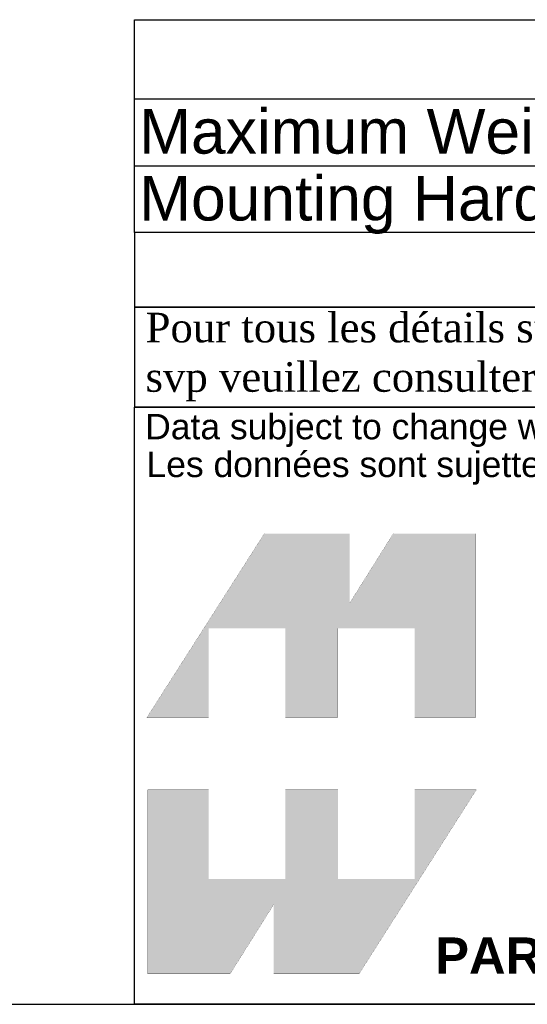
# Model space of a CAD drawing. Header units: inches. Extents: x 0 to 80.5, y 0 to 59.8.
# Tile 3 of 13: x 61.3 to 68.1, y 0 to 13.2. Entities that reach past the tile are written whole.
import ezdxf
from ezdxf.enums import TextEntityAlignment as Align

# ---------------------------------------------------------------- set-up
doc = ezdxf.new("R2010")
doc.units = ezdxf.units.IN
doc.header["$MEASUREMENT"] = 0
doc.layers.add('Default', color=7, linetype='Continuous')
doc.styles.add('SEACAD_Arial', font='arial.ttf')
doc.styles.add('SEACAD_ArialB', font='arialbd.ttf')

# ---------------------------------------------------------------- blocks, each defined once
blk = doc.blocks.new('SE1')
at = {"color": 7, "linetype": 'Continuous'}
for p, q in [((62.864, 12.182), (80.003, 12.182)), ((62.864, 11.282), (80.003, 11.282))]:
    blk.add_line(p, q, dxfattribs=at)
blk.add_lwpolyline([(62.864, 10.382), (62.864, 13.247), (80.003, 13.247), (80.003, 10.382), (62.864, 10.382)], dxfattribs=at)
for s, style, p in [('NOTES', 'SEACAD_ArialB', (70.014, 13.027)), ('Maximum Weight 200lb', 'SEACAD_Arial', (62.927, 12.045)), ('Mounting Hardware not Supplied with Shelf', 'SEACAD_Arial', (62.927, 11.145))]:
    blk.add_text(s, height=0.6, dxfattribs=dict(at, style=style)).set_placement(p, align=Align.TOP_LEFT)
blk = doc.blocks.new('Block1')
at = {"layer": 'Default', "linetype": 'Continuous'}
for points in [[(-0.0026, 0.7074), (0.1678, 0.7074), (0.1678, 0.9533), (0.3791, 0.9533), (0.3791, 0.7074), (0.5228, 0.7074), (0.5228, 0.9533), (0.7357, 0.9533), (0.7357, 0.7074), (0.9035, 0.7074), (0.9035, 1.2145), (0.6765, 1.2145), (0.5564, 1.0231), (0.5564, 1.2145), (0.3209, 1.2145)], [(0.9056, 0.5076), (0.7357, 0.5076), (0.7357, 0.2617), (0.5244, 0.2617), (0.5244, 0.5076), (0.3791, 0.5076), (0.3791, 0.2617), (0.1678, 0.2617), (0.1678, 0.5076), (0, 0.5076), (0, 0), (0.2271, 0), (0.3471, 0.1914), (0.3471, 0), (0.5826, 0)]]:
    blk.add_hatch(color=7, dxfattribs=at).paths.add_polyline_path(points)
at = {"layer": 'Default', "color": 7, "linetype": 'Continuous', "const_width": 0.00035}
for points in [[(-0.0026, 0.7074), (0.3209, 1.2145), (0.5564, 1.2145), (0.5564, 1.0231), (0.6765, 1.2145), (0.9035, 1.2145), (0.9035, 0.7074), (0.7357, 0.7074), (0.7357, 0.9533), (0.5228, 0.9533), (0.5228, 0.7074), (0.3791, 0.7074), (0.3791, 0.9533), (0.1678, 0.9533), (0.1678, 0.7074), (-0.0026, 0.7074)], [(0.9056, 0.5076), (0.5826, 0), (0.3471, 0), (0.3471, 0.1914), (0.2271, 0), (0, 0), (0, 0.5076), (0.1678, 0.5076), (0.1678, 0.2617), (0.3791, 0.2617), (0.3791, 0.5076), (0.5244, 0.5076), (0.5244, 0.2617), (0.7357, 0.2617), (0.7357, 0.5076), (0.9056, 0.5076)]]:
    blk.add_lwpolyline(points, close=True, dxfattribs=at)
blk = doc.blocks.new('Block13')
at = {"layer": 'Default', "color": 7, "linetype": 'Continuous'}
for p, q in [((0, 0), (0, 1.6479)), ((0, 1.6479), (3.5155, 1.6479)), ((3.5155, 0), (0, 0))]:
    blk.add_line(p, q, dxfattribs=at)
at = {"layer": 'Default', "color": 7}
blk.add_blockref('Block1', (0.0371, 0.0841), dxfattribs=at)
at = {"layer": 'Default', "attachment_point": 1}
for s, insert, char_height, width in [('{\\fArial|b0||i0||c0|p34;\\C7;\\H7.e-002;\\W1.;\\T1.;Data subject to change without notice. Isometric drawing not to scale.}', (0.0298, 1.6292), 0.07, 3.486391), ('{\\fArial|b0||i0||c0|p34;\\C7;\\H7.e-002;\\W1.;\\T1.;Les données sont sujettes à changement sans préavis.}', (0.0334, 1.525), 0.07, 3.235631), ('{\\fArial|b1||i0||c0|p34;\\C7;\\H0.1;\\W1.;PART NO. \\P}', (0.8294, 0.1844), 0.1, 0.655523)]:
    blk.add_mtext(s, dxfattribs=dict(at, insert=insert, char_height=char_height, width=width))
blk = doc.blocks.new('Block11')
at = {"layer": 'Default', "color": 7}
blk.add_blockref('Block13', (0, 0), dxfattribs=at)
blk = doc.blocks.new('Block10')
at = {"layer": 'Default', "color": 7}
blk.add_blockref('Block11', (0, 0), dxfattribs=at)
blk = doc.blocks.new('Block2')
at = {"layer": 'Default', "color": 7, "linetype": 'Continuous'}
blk.add_line((-52.744, 0), (-0.012, 0), dxfattribs=at)
at = {"layer": 'Default', "color": 7, "xscale": 15, "yscale": 15, "zscale": 15}
blk.add_blockref('Block10', (-52.744, 0), dxfattribs=at)
blk = doc.blocks.new('Block222')
at = {"layer": 'Default', "color": 7}
blk.add_blockref('Block2', (106.578, -49.503), dxfattribs=at)

msp = doc.modelspace()

# ---------------------------------------------------------------- linework, layer by layer
at = {"layer": 'Default', "color": 7, "linetype": 'Continuous'}
msp.add_line((0, 0), (80, 0), dxfattribs=at)
for points in [[(62.864, 10.382), (62.864, 9.379), (80, 9.379), (80, 10.382), (62.864, 10.382)], [(62.864, 9.378), (62.864, 8.037), (79.994, 8.037), (79.994, 9.378), (62.864, 9.378)]]:
    msp.add_lwpolyline(points, dxfattribs=at)

# ---------------------------------------------------------------- block references
msp.add_blockref('SE1', (0, 0))
at = {"layer": 'Default', "color": 7, "xscale": 0.325, "yscale": 0.325, "zscale": 0.325}
msp.add_blockref('Block222', (45.368, 16.089), dxfattribs=at)

# ---------------------------------------------------------------- texts
at = {"layer": 'Default', "insert": (62.864, 8.707), "char_height": 0.3985, "width": 17.30113, "attachment_point": 4}
msp.add_mtext('{\\fTimes New Roman|b0||i0||c0|p34;\\C7;\\H0.3985;\\W1.; Pour tous les détails sur nos produits, \\P}{\\fTimes New Roman|b0||i0||c0|p34;\\C7;\\H0.3985;\\W1.; svp veuillez consulter notre site www.hammondmfg.com                      }', dxfattribs=at)

doc.saveas('drawing.dxf')
